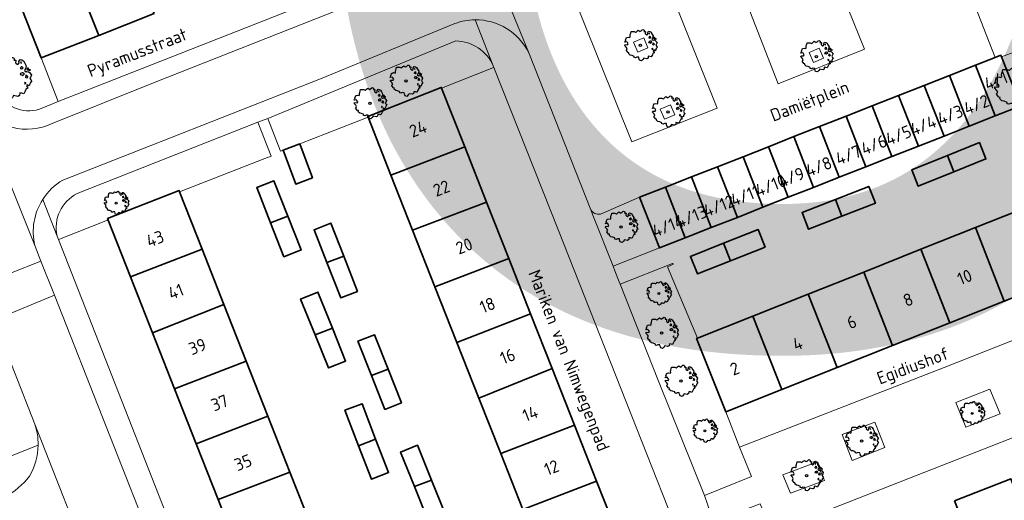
# Model space of a CAD drawing. Header units: metres. Extents: x 152391 to 157968, y 462336 to 467280.
# Tile 124 of 256: x 154419 to 154526, y 464423 to 464475. Entities that reach past the tile are written whole.
import ezdxf
from ezdxf.enums import TextEntityAlignment as Align

# ---------------------------------------------------------------- set-up
doc = ezdxf.new("R2010")
doc.units = ezdxf.units.M
doc.header["$LTSCALE"] = 0.75
doc.layers.get('0').update_dxf_attribs({"lineweight": 25})
for name, color, linetype, lineweight in [('B-GV-GR-BOOM-S', 252, 'Continuous', 25), ('B-WE-GR-BEPLANTING_CULTUUR_HEESTERS-GV', 251, 'Continuous', 18), ('B-WE-GR-GROENVOORZIENING-GV', 251, 'Continuous', 18), ('B-WE-OG-BEBOUWING-GV', 6, 'Continuous', 35), ('B-WE-OG-BEBOUWING-T18', 1, 'Continuous', 18), ('B-WE-OG-TERREIN_CULTUURSCHEIDING-GV', 251, 'Continuous', 18), ('B-WE-OG-TOPOGRAFIE-T18', 1, 'Continuous', 18), ('B-WE-VH-VERHARDING_ASFALT-GV', 251, 'Continuous', 18), ('B-WE-VH-VERHARDING_BETONSTRAATSTEEN-GV', 251, 'Continuous', 18), ('B-WE-VH-VERHARDING_TEGEL-GV', 251, 'Continuous', 18)]:
    doc.layers.add(name, color=color, linetype=linetype, lineweight=lineweight)
doc.layers.add('X-XX-AL-TEKENBLAD_HULPLIJN-G', color=7, linetype='Continuous', lineweight=18, plot=False)
doc.styles.add('ARIAL', font='arialbd.ttf')
doc.styles.add('NLCS-ISO-M750-T18', font='NLCS-ISO.ttf', dxfattribs={"height": 1.35})

# ---------------------------------------------------------------- blocks, each defined once
blk = doc.blocks.new('SGR-BOOM_21_30')
at = {"linetype": 'Continuous'}
for p, q in [((-1.13, 1.09), (-1.11, 1.19)), ((-1.12, 0.92), (-1.13, 1.09)), ((-1.11, 1.19), (-1.05, 1.33)), ((-1.05, 1.33), (-1.02, 1.5)), ((-1.02, 1.5), (-0.67, 1.5)), ((-0.67, 1.5), (-0.52, 1.43)), ((-0.52, 1.43), (-0.47, 1.45)), ((-0.47, 1.45), (-0.37, 1.55)), ((-0.37, 1.55), (-0.23, 1.65)), ((-0.23, 1.65), (-0.13, 1.58)), ((-0.13, 1.58), (-0.06, 1.52)), ((-0.06, 1.52), (0.07, 1.58)), ((0.07, 1.58), (0.2, 1.71)), ((0.2, 1.71), (0.26, 1.73)), ((0.26, 1.73), (0.33, 1.7)), ((0.33, 1.7), (0.39, 1.65)), ((0.4, 1.53), (0.38, 1.5)), ((0.38, 1.5), (0.53, 1.52)), ((0.39, 1.65), (0.4, 1.53)), ((0.54, 1.48), (0.51, 1.29)), ((0.51, 1.29), (0.57, 1.24)), ((0.53, 1.52), (0.54, 1.48)), ((0.57, 1.24), (0.69, 1.15)), ((0.69, 1.15), (0.75, 1.2)), ((0.75, 1.2), (0.8, 1.29)), ((0.79, 1.4), (0.89, 1.56)), ((0.8, 1.29), (0.79, 1.4)), ((0.89, 1.56), (1.02, 1.53)), ((0.97, 1.37), (0.93, 1.33)), ((0.93, 1.33), (0.95, 1.25)), ((0.95, 1.25), (0.96, 1.24)), ((0.96, 1.27), (0.97, 1.37)), ((1.02, 1.53), (1.16, 1.45)), ((1.16, 1.45), (1.25, 1.27)), ((1.25, 1.27), (1.38, 1.06)), ((-1.7, 0.37), (-1.66, 0.48)), ((-1.49, 0.41), (-1.7, 0.37)), ((-1.68, -0.03), (-1.67, 0.09)), ((-1.67, 0.09), (-1.39, 0.07)), ((-1.66, 0.48), (-1.6, 0.53)), ((-1.63, 0.58), (-1.53, 0.87)), ((-1.6, 0.53), (-1.63, 0.58)), ((-1.53, 0.87), (-1.46, 0.86)), ((-1.42, 0.33), (-1.49, 0.41)), ((-1.46, 0.86), (-1.34, 0.91)), ((-1.33, 0.18), (-1.42, 0.33)), ((-1.39, 0.07), (-1.33, 0.18)), ((-1.34, 0.91), (-1.18, 0.86)), ((-1.18, 0.86), (-1.12, 0.92)), ((0.94, 0.91), (0.89, 0.87)), ((0.89, 0.87), (0.93, 0.83)), ((0.93, 0.41), (0.89, 0.33)), ((0.89, 0.33), (1.03, 0.32)), ((0.93, 0.83), (0.98, 0.84)), ((1.05, 0.46), (0.93, 0.41)), ((0.97, 0.97), (0.94, 0.91)), ((1.03, 0.97), (0.97, 0.97)), ((0.98, 0.84), (1.03, 0.78)), ((1.08, 0.94), (1.03, 0.97)), ((1.03, 0.78), (1.08, 0.84)), ((1.03, 0.32), (1.11, 0.25)), ((1.11, 0.46), (1.05, 0.46)), ((1.12, 0.87), (1.08, 0.94)), ((1.08, 0.84), (1.12, 0.87)), ((1.22, 0.4), (1.11, 0.46)), ((1.11, 0.25), (1.2, 0.37)), ((1.2, 0.37), (1.24, 0.41)), ((1.32, 0.79), (1.23, 0.69)), ((1.23, 0.69), (1.27, 0.63)), ((1.27, 0.63), (1.38, 0.56)), ((1.34, 0.18), (1.31, 0.1)), ((1.43, 0.05), (1.31, 0.1)), ((1.38, 1.06), (1.32, 0.79)), ((1.36, 0.3), (1.34, 0.23)), ((1.34, 0.23), (1.34, 0.18)), ((1.43, 0.23), (1.36, 0.3)), ((1.38, 0.56), (1.44, 0.6)), ((1.47, 0.2), (1.43, 0.23)), ((1.43, 0.05), (1.51, 0.14)), ((1.47, 0.86), (1.44, 0.81)), ((1.44, 0.81), (1.46, 0.74)), ((1.44, 0.6), (1.57, 0.56)), ((1.46, 0.74), (1.53, 0.69)), ((1.54, 0.86), (1.47, 0.86)), ((1.51, 0.14), (1.47, 0.2)), ((1.53, 0.73), (1.64, 0.68)), ((1.53, 0.69), (1.54, 0.73)), ((1.62, 0.76), (1.54, 0.86)), ((1.57, 0.56), (1.64, 0.51)), ((1.73, 0.71), (1.62, 0.76)), ((1.64, 0.68), (1.73, 0.71)), ((1.64, 0.51), (1.81, 0.32)), ((1.72, 0.1), (1.67, 0.04)), ((1.67, 0.04), (1.76, -0.09)), ((1.81, 0.32), (1.72, 0.1)), ((-1.54, -0.18), (-1.68, -0.03)), ((-1.55, -0.51), (-1.49, -0.42)), ((-1.35, -0.75), (-1.55, -0.51)), ((-1.44, -0.32), (-1.54, -0.18)), ((-1.49, -0.42), (-1.44, -0.32)), ((-1.25, -0.78), (-1.35, -0.75)), ((-1.27, -0.9), (-1.25, -0.78)), ((-1.11, -1.05), (-1.27, -0.9)), ((-0.91, -1.08), (-1.11, -1.05)), ((1.29, -1.01), (1.18, -1.24)), ((1.29, -0.29), (1.24, -0.36)), ((1.24, -0.36), (1.25, -0.42)), ((1.26, -0.42), (1.33, -0.41)), ((1.33, -0.34), (1.29, -0.29)), ((1.36, -0.88), (1.29, -1.01)), ((1.33, -0.41), (1.33, -0.34)), ((1.37, -0.83), (1.36, -0.88)), ((1.48, -0.8), (1.37, -0.83)), ((1.46, -0.47), (1.39, -0.59)), ((1.39, -0.59), (1.43, -0.64)), ((1.43, -0.64), (1.5, -0.7)), ((1.58, -0.59), (1.46, -0.47)), ((1.5, -0.7), (1.48, -0.8)), ((1.66, -0.52), (1.58, -0.59)), ((1.68, -0.42), (1.66, -0.52)), ((1.72, -0.31), (1.68, -0.42)), ((1.84, -0.18), (1.72, -0.31)), ((1.76, -0.09), (1.84, -0.18)), ((-0.67, -1.18), (-0.91, -1.08)), ((-0.68, -1.29), (-0.67, -1.18)), ((-0.55, -1.33), (-0.68, -1.29)), ((-0.4, -1.26), (-0.55, -1.33)), ((-0.19, -1.28), (-0.4, -1.26)), ((-0.16, -1.43), (-0.19, -1.28)), ((-0.13, -1.49), (-0.16, -1.43)), ((-0.1, -1.61), (-0.13, -1.49)), ((0.11, -1.67), (-0.1, -1.61)), ((0.25, -1.52), (0.11, -1.67)), ((0.36, -1.38), (0.25, -1.52)), ((0.68, -1.44), (0.36, -1.38)), ((0.83, -1.36), (0.68, -1.44)), ((0.84, -1.16), (0.83, -1.36)), ((1.03, -1.18), (0.84, -1.16)), ((1.18, -1.24), (1.03, -1.18))]:
    blk.add_line(p, q, dxfattribs=at)
blk.add_circle((0, 0), 0.126, dxfattribs=at)
blk = doc.blocks.new('SGR-BOOM_31_50')
at = {"linetype": 'Continuous'}
for p, q in [((-0.49, 2.06), (-0.3, 2.2)), ((-0.3, 2.2), (-0.18, 2.11)), ((0.09, 2.11), (0.27, 2.28)), ((0.27, 2.28), (0.35, 2.31)), ((0.35, 2.31), (0.44, 2.26)), ((0.44, 2.26), (0.52, 2.2)), ((0.52, 2.2), (0.54, 2.04)), ((-2.18, 0.77), (-2.04, 1.17)), ((-2.04, 1.17), (-1.94, 1.14)), ((-1.94, 1.14), (-1.79, 1.21)), ((-1.79, 1.21), (-1.57, 1.14)), ((-1.57, 1.14), (-1.49, 1.23)), ((-1.51, 1.45), (-1.48, 1.58)), ((-1.49, 1.23), (-1.51, 1.45)), ((-1.48, 1.58), (-1.4, 1.78)), ((-1.4, 1.78), (-1.36, 2)), ((-1.36, 2), (-0.89, 2)), ((-0.89, 2), (-0.69, 1.91)), ((-0.69, 1.91), (-0.63, 1.93)), ((-0.63, 1.93), (-0.49, 2.06)), ((-0.18, 2.11), (-0.08, 2.02)), ((-0.08, 2.02), (0.09, 2.11)), ((0.54, 2.04), (0.51, 2)), ((0.51, 2), (0.71, 2.02)), ((0.72, 1.98), (0.68, 1.71)), ((0.68, 1.71), (0.75, 1.65)), ((0.71, 2.02), (0.72, 1.98)), ((0.75, 1.65), (0.92, 1.54)), ((0.92, 1.54), (1, 1.6)), ((1, 1.6), (1.06, 1.71)), ((1.05, 1.87), (1.19, 2.09)), ((1.06, 1.71), (1.05, 1.87)), ((1.19, 2.09), (1.36, 2.04)), ((1.25, 1.21), (1.19, 1.17)), ((1.19, 1.17), (1.23, 1.1)), ((1.3, 1.82), (1.23, 1.78)), ((1.23, 1.78), (1.27, 1.67)), ((1.23, 1.1), (1.31, 1.12)), ((1.3, 1.3), (1.25, 1.21)), ((1.27, 1.67), (1.28, 1.65)), ((1.28, 1.69), (1.3, 1.82)), ((1.37, 1.3), (1.3, 1.3)), ((1.31, 1.12), (1.37, 1.03)), ((1.36, 2.04), (1.54, 1.93)), ((1.44, 1.25), (1.37, 1.3)), ((1.37, 1.03), (1.44, 1.12)), ((1.5, 1.17), (1.44, 1.25)), ((1.44, 1.12), (1.5, 1.17)), ((1.54, 1.93), (1.67, 1.69)), ((1.67, 1.69), (1.84, 1.41)), ((1.84, 1.41), (1.76, 1.06)), ((1.96, 1.14), (1.92, 1.08)), ((1.92, 1.08), (1.95, 0.99)), ((2.06, 1.14), (1.96, 1.14)), ((2.16, 1.01), (2.06, 1.14)), ((-2.27, 0.49), (-2.21, 0.64)), ((-1.99, 0.55), (-2.27, 0.49)), ((-2.24, -0.04), (-2.22, 0.11)), ((-2.22, 0.11), (-1.85, 0.09)), ((-2.21, 0.64), (-2.13, 0.71)), ((-2.13, 0.71), (-2.18, 0.77)), ((-1.9, 0.44), (-1.99, 0.55)), ((-1.77, 0.25), (-1.9, 0.44)), ((-1.85, 0.09), (-1.77, 0.25)), ((1.23, 0.55), (1.19, 0.44)), ((1.19, 0.44), (1.37, 0.42)), ((1.4, 0.62), (1.23, 0.55)), ((1.37, 0.42), (1.48, 0.33)), ((1.48, 0.62), (1.4, 0.62)), ((1.62, 0.53), (1.48, 0.62)), ((1.48, 0.33), (1.61, 0.49)), ((1.61, 0.49), (1.65, 0.55)), ((1.76, 1.06), (1.64, 0.93)), ((1.64, 0.93), (1.7, 0.84)), ((1.7, 0.84), (1.84, 0.75)), ((1.79, 0.25), (1.75, 0.14)), ((1.91, 0.07), (1.75, 0.14)), ((1.81, 0.4), (1.79, 0.31)), ((1.79, 0.31), (1.79, 0.25)), ((1.9, 0.31), (1.81, 0.4)), ((1.84, 0.75), (1.92, 0.79)), ((1.96, 0.27), (1.9, 0.31)), ((1.91, 0.07), (2.01, 0.18)), ((1.92, 0.79), (2.09, 0.75)), ((1.95, 0.99), (2.04, 0.93)), ((2.01, 0.18), (1.96, 0.27)), ((2.04, 0.97), (2.18, 0.9)), ((2.04, 0.93), (2.06, 0.97)), ((2.09, 0.75), (2.18, 0.68)), ((2.3, 0.95), (2.16, 1.01)), ((2.18, 0.9), (2.3, 0.95)), ((2.18, 0.68), (2.41, 0.42)), ((2.29, 0.14), (2.23, 0.05)), ((2.23, 0.05), (2.35, -0.13)), ((2.41, 0.42), (2.29, 0.14)), ((-2.05, -0.24), (-2.24, -0.04)), ((-2.07, -0.67), (-1.99, -0.56)), ((-1.8, -1), (-2.07, -0.67)), ((-1.91, -0.43), (-2.05, -0.24)), ((-1.99, -0.56), (-1.91, -0.43)), ((-1.67, -1.05), (-1.8, -1)), ((-1.7, -1.2), (-1.67, -1.05)), ((1.72, -0.39), (1.65, -0.48)), ((1.65, -0.48), (1.67, -0.56)), ((1.68, -0.56), (1.78, -0.54)), ((1.78, -0.45), (1.72, -0.39)), ((1.78, -0.54), (1.78, -0.45)), ((1.98, -1.07), (1.82, -1.11)), ((1.95, -0.63), (1.85, -0.78)), ((1.85, -0.78), (1.9, -0.85)), ((1.9, -0.85), (1.99, -0.94)), ((2.1, -0.78), (1.95, -0.63)), ((1.99, -0.94), (1.98, -1.07)), ((2.21, -0.7), (2.1, -0.78)), ((2.24, -0.56), (2.21, -0.7)), ((2.29, -0.41), (2.24, -0.56)), ((2.46, -0.24), (2.29, -0.41)), ((2.35, -0.13), (2.46, -0.24)), ((-1.48, -1.4), (-1.7, -1.2)), ((-1.22, -1.44), (-1.48, -1.4)), ((-0.89, -1.57), (-1.22, -1.44)), ((-0.91, -1.72), (-0.89, -1.57)), ((-0.73, -1.77), (-0.91, -1.72)), ((-0.53, -1.68), (-0.73, -1.77)), ((-0.25, -1.7), (-0.53, -1.68)), ((-0.21, -1.9), (-0.25, -1.7)), ((-0.18, -1.99), (-0.21, -1.9)), ((-0.13, -2.14), (-0.18, -1.99)), ((0.34, -2.03), (0.15, -2.23)), ((0.47, -1.83), (0.34, -2.03)), ((0.91, -1.92), (0.47, -1.83)), ((1.11, -1.81), (0.91, -1.92)), ((1.13, -1.55), (1.11, -1.81)), ((1.37, -1.57), (1.13, -1.55)), ((1.58, -1.66), (1.37, -1.57)), ((1.72, -1.35), (1.58, -1.66)), ((1.81, -1.18), (1.72, -1.35)), ((1.82, -1.11), (1.81, -1.18)), ((0.15, -2.23), (-0.13, -2.14))]:
    blk.add_line(p, q, dxfattribs=at)
blk.add_circle((0, 0), 0.169, dxfattribs=at)
blk = doc.blocks.new('SGR-BOOM_0_20')
at = {"linetype": 'Continuous'}
for p, q in [((-0.79, 1), (-0.76, 1.12)), ((-0.76, 1.12), (-0.5, 1.12)), ((-0.5, 1.12), (-0.39, 1.07)), ((-0.39, 1.07), (-0.35, 1.09)), ((-0.35, 1.09), (-0.27, 1.16)), ((-0.27, 1.16), (-0.17, 1.24)), ((-0.17, 1.24), (-0.1, 1.19)), ((-0.1, 1.19), (-0.05, 1.14)), ((-0.05, 1.14), (0.05, 1.19)), ((0.05, 1.19), (0.15, 1.28)), ((0.15, 1.28), (0.2, 1.3)), ((0.2, 1.3), (0.25, 1.27)), ((0.25, 1.27), (0.29, 1.24)), ((0.3, 1.15), (0.28, 1.12)), ((0.28, 1.12), (0.4, 1.14)), ((0.29, 1.24), (0.3, 1.15)), ((0.41, 1.11), (0.38, 0.96)), ((0.4, 1.14), (0.41, 1.11)), ((0.59, 1.05), (0.67, 1.17)), ((0.67, 1.17), (0.76, 1.15)), ((0.76, 1.15), (0.87, 1.09)), ((0.87, 1.09), (0.94, 0.95)), ((-1.28, 0.27), (-1.24, 0.36)), ((-1.12, 0.31), (-1.28, 0.27)), ((-1.26, -0.02), (-1.25, 0.06)), ((-1.25, 0.06), (-1.04, 0.05)), ((-1.24, 0.36), (-1.2, 0.4)), ((-1.22, 0.43), (-1.15, 0.66)), ((-1.2, 0.4), (-1.22, 0.43)), ((-1.15, 0.66), (-1.09, 0.64)), ((-1.07, 0.25), (-1.12, 0.31)), ((-1.09, 0.64), (-1.01, 0.68)), ((-1, 0.14), (-1.07, 0.25)), ((-1.04, 0.05), (-1, 0.14)), ((-1.01, 0.68), (-0.88, 0.64)), ((-0.88, 0.64), (-0.84, 0.69)), ((-0.85, 0.82), (-0.83, 0.89)), ((-0.84, 0.69), (-0.85, 0.82)), ((-0.83, 0.89), (-0.79, 1)), ((0.38, 0.96), (0.42, 0.93)), ((0.42, 0.93), (0.52, 0.87)), ((0.52, 0.87), (0.56, 0.9)), ((0.56, 0.9), (0.6, 0.96)), ((0.6, 0.96), (0.59, 1.05)), ((0.7, 0.68), (0.67, 0.66)), ((0.67, 0.66), (0.69, 0.62)), ((0.69, 0.31), (0.67, 0.25)), ((0.67, 0.25), (0.77, 0.24)), ((0.73, 1.03), (0.69, 1)), ((0.69, 1), (0.71, 0.94)), ((0.69, 0.62), (0.74, 0.63)), ((0.79, 0.35), (0.69, 0.31)), ((0.73, 0.73), (0.7, 0.68)), ((0.71, 0.94), (0.72, 0.93)), ((0.72, 0.95), (0.73, 1.03)), ((0.77, 0.73), (0.73, 0.73)), ((0.74, 0.63), (0.77, 0.58)), ((0.81, 0.71), (0.77, 0.73)), ((0.77, 0.58), (0.81, 0.63)), ((0.77, 0.24), (0.83, 0.19)), ((0.83, 0.35), (0.79, 0.35)), ((0.84, 0.66), (0.81, 0.71)), ((0.81, 0.63), (0.84, 0.66)), ((0.91, 0.3), (0.83, 0.35)), ((0.83, 0.19), (0.9, 0.27)), ((0.9, 0.27), (0.93, 0.31)), ((0.99, 0.59), (0.92, 0.52)), ((0.92, 0.52), (0.96, 0.47)), ((0.94, 0.95), (1.03, 0.79)), ((0.96, 0.47), (1.03, 0.42)), ((1.01, 0.14), (0.98, 0.08)), ((1.08, 0.04), (0.98, 0.08)), ((1.03, 0.79), (0.99, 0.59)), ((1.02, 0.22), (1.01, 0.18)), ((1.01, 0.18), (1.01, 0.14)), ((1.07, 0.18), (1.02, 0.22)), ((1.03, 0.42), (1.08, 0.45)), ((1.1, 0.15), (1.07, 0.18)), ((1.1, 0.64), (1.08, 0.61)), ((1.08, 0.61), (1.1, 0.56)), ((1.08, 0.45), (1.17, 0.42)), ((1.08, 0.04), (1.13, 0.1)), ((1.16, 0.64), (1.1, 0.64)), ((1.1, 0.56), (1.15, 0.52)), ((1.13, 0.1), (1.1, 0.15)), ((1.15, 0.55), (1.23, 0.51)), ((1.15, 0.52), (1.16, 0.55)), ((1.22, 0.57), (1.16, 0.64)), ((1.17, 0.42), (1.23, 0.39)), ((1.3, 0.53), (1.22, 0.57)), ((1.23, 0.51), (1.3, 0.53)), ((1.23, 0.39), (1.36, 0.24)), ((1.29, 0.08), (1.25, 0.03)), ((1.25, 0.03), (1.32, -0.07)), ((1.36, 0.24), (1.29, 0.08)), ((-1.15, -0.13), (-1.26, -0.02)), ((-1.16, -0.38), (-1.12, -0.32)), ((-1.02, -0.56), (-1.16, -0.38)), ((-1.08, -0.24), (-1.15, -0.13)), ((-1.12, -0.32), (-1.08, -0.24)), ((-0.94, -0.59), (-1.02, -0.56)), ((-0.95, -0.67), (-0.94, -0.59)), ((-0.83, -0.79), (-0.95, -0.67)), ((-0.68, -0.81), (-0.83, -0.79)), ((-0.5, -0.88), (-0.68, -0.81)), ((-0.51, -0.97), (-0.5, -0.88)), ((-0.41, -0.99), (-0.51, -0.97)), ((-0.3, -0.95), (-0.41, -0.99)), ((-0.14, -0.96), (-0.3, -0.95)), ((-0.12, -1.07), (-0.14, -0.96)), ((0.27, -1.03), (0.19, -1.14)), ((0.51, -1.08), (0.27, -1.03)), ((0.62, -1.02), (0.51, -1.08)), ((0.63, -0.87), (0.62, -1.02)), ((0.77, -0.88), (0.63, -0.87)), ((0.89, -0.93), (0.77, -0.88)), ((0.96, -0.76), (0.89, -0.93)), ((0.96, -0.22), (0.93, -0.27)), ((0.93, -0.27), (0.94, -0.32)), ((0.95, -0.32), (1, -0.3)), ((1, -0.26), (0.96, -0.22)), ((1.02, -0.66), (0.96, -0.76)), ((1, -0.3), (1, -0.26)), ((1.03, -0.63), (1.02, -0.66)), ((1.11, -0.6), (1.03, -0.63)), ((1.1, -0.35), (1.04, -0.44)), ((1.04, -0.44), (1.07, -0.48)), ((1.07, -0.48), (1.12, -0.53)), ((1.18, -0.44), (1.1, -0.35)), ((1.12, -0.53), (1.11, -0.6)), ((1.24, -0.39), (1.18, -0.44)), ((1.26, -0.32), (1.24, -0.39)), ((1.29, -0.23), (1.26, -0.32)), ((1.38, -0.13), (1.29, -0.23)), ((1.32, -0.07), (1.38, -0.13)), ((-0.1, -1.12), (-0.12, -1.07)), ((-0.07, -1.2), (-0.1, -1.12)), ((0.08, -1.25), (-0.07, -1.2)), ((0.19, -1.14), (0.08, -1.25))]:
    blk.add_line(p, q, dxfattribs=at)
blk.add_circle((0, 0), 0.0948, dxfattribs=at)

msp = doc.modelspace()

# ---------------------------------------------------------------- linework, layer by layer
at = {"layer": 'B-WE-GR-BEPLANTING_CULTUUR_HEESTERS-GV'}
for points in [[(154421.06, 464465.58), (154423.11, 464466.44), (154421.26, 464471.16), (154418.08, 464479.25), (154415.51, 464485.75), (154410.02, 464483.66), (154416.36, 464467.94)], [(154466.28, 464473), (154445.85, 464464.58), (154447.24, 464461.05), (154447.51, 464461.16), (154449.32, 464461.83), (154456.74, 464464.72), (154456.7, 464464.81), (154464.68, 464467.96), (154464.72, 464467.86)], [(154464.72, 464467.86), (154470.28, 464470.06), (154470.4, 464470.11), (154470.32, 464470.31)], [(154446.21, 464460.49), (154444.76, 464464.17), (154425.15, 464456.43)], [(154422.99, 464451.82), (154423.14, 464451.46), (154423.26, 464451.51), (154428.44, 464453.54), (154428.53, 464453.57), (154428.46, 464453.73), (154436.23, 464456.78), (154436.28, 464456.64), (154445.55, 464460.23), (154446.21, 464460.49)], [(154480.91, 464454.68), (154481.21, 464453.92), (154483.33, 464448.55), (154488.37, 464450.54), (154486.21, 464456.03)], [(154486.21, 464456.03), (154481.95, 464454.22)]]:
    msp.add_lwpolyline(points, dxfattribs=at)
for points in [[(154470.32, 464470.31, 0.28798), (154466.28, 464473)], [(154416.48, 464467.64, 0.378158), (154421.06, 464465.58)], [(154425.15, 464456.43, 0.344566), (154422.99, 464451.82)], [(154481.95, 464454.22, -0.318343), (154480.91, 464454.68)]]:
    msp.add_lwpolyline(points, format="xyb", dxfattribs=at)
for points in [[(154529.14, 464466.58), (154527.03, 464471.85), (154525.48, 464471.26), (154527.57, 464465.95)], [(154495.56, 464432.76), (154492.39, 464440.71), (154492.49, 464440.75), (154489.25, 464448.49), (154489.9, 464448.77), (154489.78, 464448.85), (154484.1, 464446.61), (154488.25, 464436.1), (154493.24, 464423.68), (154498.34, 464425.75), (154497.05, 464428.92)], [(154524.21, 464435.23), (154520.52, 464433.76), (154521.6, 464431.09), (154525.35, 464432.55)], [(154508.21, 464430.31), (154509.29, 464427.48), (154512.83, 464428.89), (154511.75, 464431.63)], [(154506.29, 464425.33), (154505.42, 464427.3), (154501.76, 464425.92), (154502.57, 464423.93)]]:
    msp.add_lwpolyline(points, close=True, dxfattribs=at)
at = {"layer": 'B-WE-GR-GROENVOORZIENING-GV'}
for points in [[(154486.01, 464471.76), (154487.11, 464472.23), (154486.65, 464473.33), (154485.54, 464472.87)], [(154505.07, 464470.64), (154506.17, 464471.11), (154505.7, 464472.22), (154504.6, 464471.75)], [(154489.56, 464466.07), (154488.45, 464465.6), (154488.92, 464464.49), (154490.03, 464464.96)]]:
    msp.add_lwpolyline(points, close=True, dxfattribs=at)
at = {"layer": 'B-WE-OG-BEBOUWING-GV'}
for points in [[(154433.52, 464475.97), (154430.39, 464484.08), (154424.31, 464481.69), (154427.5, 464473.6)], [(154427.5, 464473.6), (154424.31, 464481.69), (154418.08, 464479.25), (154421.26, 464471.16)], [(154527.57, 464465.95), (154525.48, 464471.26), (154525.41, 464471.44), (154524.8, 464471.2), (154522.66, 464470.36), (154524.81, 464464.86)], [(154522.66, 464470.36), (154519.83, 464469.24), (154521.97, 464463.75), (154524.81, 464464.86)], [(154517.11, 464468.17), (154519.25, 464462.68), (154521.97, 464463.75), (154519.83, 464469.24)], [(154459.21, 464458.45), (154467.23, 464461.52), (154464.72, 464467.86), (154464.68, 464467.96), (154456.7, 464464.81), (154456.74, 464464.72)], [(154514.32, 464467.08), (154516.46, 464461.58), (154519.25, 464462.68), (154517.11, 464468.17)], [(154516.46, 464461.58), (154514.32, 464467.08), (154511.44, 464465.95), (154513.58, 464460.45)], [(154511.44, 464465.95), (154508.63, 464464.84), (154510.77, 464459.34), (154513.58, 464460.45)], [(154505.74, 464463.7), (154507.88, 464458.21), (154510.77, 464459.34), (154508.63, 464464.84)], [(154507.88, 464458.21), (154505.74, 464463.7), (154502.95, 464462.61), (154505.09, 464457.11)], [(154505.09, 464457.11), (154502.95, 464462.61), (154500.19, 464461.52), (154502.33, 464456.03)], [(154519.62, 464460.57), (154520.31, 464458.79), (154523.8, 464460.2), (154523.09, 464461.97)], [(154449.32, 464461.83), (154447.51, 464461.16), (154448.89, 464457.47), (154450.7, 464458.15)], [(154461.57, 464452.48), (154469.59, 464455.52), (154467.23, 464461.52), (154459.21, 464458.45)], [(154499.58, 464454.95), (154502.33, 464456.03), (154500.19, 464461.52), (154497.44, 464460.44)], [(154497.44, 464460.44), (154494.67, 464459.35), (154496.82, 464453.86), (154499.58, 464454.95)], [(154520.31, 464458.79), (154519.62, 464460.57), (154515.74, 464459.01), (154516.45, 464457.24)], [(154493.99, 464452.75), (154496.82, 464453.86), (154494.67, 464459.35), (154491.85, 464458.24)], [(154446.16, 464453.27), (154448.02, 464453.98), (154446.51, 464457.82), (154444.65, 464457.08)], [(154489.02, 464457.13), (154491.17, 464451.64), (154493.99, 464452.75), (154491.85, 464458.24)], [(154430.95, 464447.42), (154438.73, 464450.41), (154436.28, 464456.64), (154436.23, 464456.78), (154428.46, 464453.73), (154428.53, 464453.57)], [(154491.17, 464451.64), (154489.02, 464457.13), (154486.21, 464456.03), (154488.37, 464450.54)], [(154507.46, 464455.8), (154508.17, 464453.97), (154511.8, 464455.39), (154511.08, 464457.22)], [(154469.59, 464455.52), (154461.57, 464452.48), (154463.99, 464446.33), (154472, 464449.41)], [(154508.17, 464453.97), (154507.46, 464455.8), (154503.84, 464454.39), (154504.55, 464452.56)], [(154522.66, 464452.76), (154525.77, 464444.78), (154532.04, 464447.27), (154528.87, 464455.23)], [(154446.16, 464453.27), (154447.61, 464449.58), (154449.48, 464450.32), (154448.02, 464453.98)], [(154454.09, 464449.64), (154452.68, 464453.23), (154450.87, 464452.52), (154452.27, 464448.95)], [(154496.08, 464449.16), (154499.83, 464450.64), (154499.08, 464452.53), (154495.33, 464451.05)], [(154525.77, 464444.78), (154522.66, 464452.76), (154516.72, 464450.4), (154519.88, 464442.43)], [(154438.73, 464450.41), (154430.95, 464447.42), (154433.33, 464441.35), (154441.1, 464444.39)], [(154496.08, 464449.16), (154495.33, 464451.05), (154491.73, 464449.62), (154492.48, 464447.73)], [(154519.88, 464442.43), (154516.72, 464450.4), (154510.53, 464447.93), (154513.64, 464439.95)], [(154454.09, 464449.64), (154452.27, 464448.95), (154453.77, 464445.12), (154455.58, 464445.83)], [(154466.37, 464440.29), (154474.38, 464443.39), (154472, 464449.41), (154463.99, 464446.33)], [(154510.53, 464447.93), (154504.52, 464445.54), (154507.64, 464437.56), (154513.64, 464439.95)], [(154450.98, 464441.12), (154452.86, 464441.84), (154451.29, 464445.76), (154449.42, 464445)], [(154507.64, 464437.56), (154504.52, 464445.54), (154498.48, 464443.13), (154501.64, 464435.17)], [(154433.33, 464441.35), (154435.72, 464435.27), (154443.51, 464438.26), (154441.1, 464444.39)], [(154474.38, 464443.39), (154466.37, 464440.29), (154468.76, 464434.26), (154476.71, 464437.46)], [(154492.49, 464440.75), (154492.39, 464440.71), (154495.56, 464432.76), (154501.64, 464435.17), (154498.48, 464443.13)], [(154450.98, 464441.12), (154452.43, 464437.52), (154454.3, 464438.27), (154452.86, 464441.84)], [(154457.1, 464436.71), (154458.91, 464437.41), (154457.43, 464441.13), (154455.63, 464440.42)], [(154438.08, 464429.29), (154445.86, 464432.3), (154443.51, 464438.26), (154435.72, 464435.27)], [(154458.91, 464437.41), (154457.1, 464436.71), (154458.56, 464433.02), (154460.36, 464433.74)], [(154479.14, 464431.33), (154476.71, 464437.46), (154468.76, 464434.26), (154471.13, 464428.25)], [(154455.71, 464429.08), (154457.56, 464429.79), (154456.08, 464433.65), (154454.22, 464432.93)], [(154445.86, 464432.3), (154438.08, 464429.29), (154440.46, 464423.24), (154448.25, 464426.22)], [(154473.52, 464422.17), (154481.53, 464425.25), (154479.14, 464431.33), (154471.13, 464428.25)], [(154457.56, 464429.79), (154455.71, 464429.08), (154457.11, 464425.46), (154458.96, 464426.17)], [(154461.78, 464424.65), (154463.64, 464425.37), (154462.12, 464429.14), (154460.27, 464428.4)], [(154448.25, 464426.22), (154440.46, 464423.24), (154442.86, 464417.14), (154450.66, 464420.1)], [(154461.78, 464424.65), (154463.27, 464420.95), (154465.11, 464421.69), (154463.64, 464425.37)], [(154475.86, 464416.25), (154483.87, 464419.32), (154481.53, 464425.25), (154473.52, 464422.17)], [(154520.4, 464423.1), (154523.47, 464415.29), (154529.56, 464417.67), (154526.5, 464425.49)]]:
    msp.add_lwpolyline(points, close=True, dxfattribs=at)
at = {"layer": 'B-WE-OG-TERREIN_CULTUURSCHEIDING-GV'}
for points in [[(154403.88, 464471.95), (154399.64, 464470.28), (154416.46, 464427.39), (154420.93, 464429.15)], [(154420.57, 464431.44), (154416.11, 464442.72), (154414.61, 464446.51), (154405.48, 464469.59)]]:
    msp.add_lwpolyline(points, dxfattribs=at)
msp.add_lwpolyline([(154420.93, 464429.15, 0.086229), (154420.57, 464431.44)], format="xyb", dxfattribs=at)
at = {"layer": 'B-WE-VH-VERHARDING_ASFALT-GV'}
for points in [[(154383.43, 464525.04), (154389.14, 464510.98), (154393.36, 464500), (154394.31, 464497.53), (154398.72, 464486.77), (154405.48, 464469.59), (154414.61, 464446.51), (154421.24, 464449.1), (154420.57, 464450.8), (154420.56, 464450.81), (154417.39, 464458.77), (154414.2, 464466.74), (154414.05, 464467.07), (154400.75, 464500), (154393.09, 464519.83), (154390.05, 464527.57)], [(154422.69, 464445.41), (154421.24, 464449.1), (154414.61, 464446.51), (154416.11, 464442.72)]]:
    msp.add_lwpolyline(points, close=True, dxfattribs=at)
msp.add_lwpolyline([(154456.36, 464359.94), (154422.69, 464445.41), (154416.11, 464442.72), (154420.57, 464431.44), (154427.05, 464414.93), (154436.42, 464391.46), (154444.36, 464371.25), (154446.21, 464366.54), (154452.06, 464351.21), (154454.39, 464344.38), (154456.02, 464339.59), (154457.09, 464335.82), (154457.96, 464332.7)], dxfattribs=at)
at = {"layer": 'B-WE-VH-VERHARDING_BETONSTRAATSTEEN-GV'}
for points in [[(154501.24, 464468.35), (154510.6, 464472.09), (154503.51, 464489.63), (154494.32, 464486.1)], [(154494.32, 464486.1), (154503.51, 464489.63), (154510.6, 464472.09), (154501.24, 464468.35)], [(154494.63, 464465.69), (154485.35, 464462.05), (154478.35, 464479.53), (154487.62, 464483.26), (154487.62, 464483.26)], [(154487.62, 464483.26), (154487.62, 464483.26), (154478.35, 464479.53), (154485.35, 464462.05), (154494.63, 464465.69)], [(154487.11, 464472.23), (154486.01, 464471.76), (154485.54, 464472.87), (154486.65, 464473.33)], [(154506.17, 464471.11), (154505.07, 464470.64), (154504.6, 464471.75), (154505.7, 464472.22)], [(154488.45, 464465.6), (154489.56, 464466.07), (154490.03, 464464.96), (154488.92, 464464.49)]]:
    msp.add_lwpolyline(points, close=True, dxfattribs=at)
for points in [[(154474.17, 464471.71), (154469.68, 464482.76), (154433.62, 464468.51), (154422.47, 464464.05)], [(154469.68, 464482.76), (154474.17, 464471.71), (154474.18, 464471.69), (154480.91, 464454.68)], [(154481.95, 464454.22), (154486.21, 464456.03), (154489.02, 464457.13), (154491.85, 464458.24), (154494.67, 464459.35), (154497.44, 464460.44), (154500.19, 464461.52), (154502.95, 464462.61), (154505.74, 464463.7), (154508.63, 464464.84), (154511.44, 464465.95), (154514.32, 464467.08), (154517.11, 464468.17), (154519.83, 464469.24), (154522.66, 464470.36), (154524.8, 464471.2), (154522.26, 464477.7)], [(154423.61, 464457.9), (154451.59, 464468.89), (154466.17, 464474.88)], [(154414.2, 464466.74), (154417.39, 464458.77), (154420.56, 464450.81)], [(154427.05, 464414.93), (154420.57, 464431.44)]]:
    msp.add_lwpolyline(points, dxfattribs=at)
for points in [[(154466.17, 464474.88, -0.087721), (154468.35, 464475.28)], [(154468.35, 464475.28, -0.289654), (154474.17, 464471.71)], [(154422.47, 464464.05, -0.181439), (154418.09, 464463.63)], [(154421.43, 464455.8, -0.117756), (154423.61, 464457.9)], [(154420.56, 464450.81, -0.201972), (154421.43, 464455.8)], [(154480.91, 464454.68, 0.318343), (154481.95, 464454.22)], [(154420.57, 464431.44, -0.086229), (154420.93, 464429.15)], [(154420.93, 464429.15, -0.131246), (154419.98, 464425.78)], [(154419.98, 464425.78, -0.121706), (154417.29, 464423.56)]]:
    msp.add_lwpolyline(points, format="xyb", dxfattribs=at)
at = {"layer": 'B-WE-VH-VERHARDING_TEGEL-GV'}
for points in [[(154422.47, 464464.05), (154433.62, 464468.51), (154469.68, 464482.76), (154469.1, 464484.2), (154465.25, 464482.84), (154459.82, 464480.76), (154448.62, 464476.44), (154423.11, 464466.44), (154421.06, 464465.58)], [(154522.26, 464477.7), (154524.8, 464471.2), (154525.41, 464471.44), (154525.48, 464471.26), (154527.03, 464471.85), (154529.14, 464466.58), (154529.37, 464466.02), (154529.81, 464464.91), (154534.01, 464454.42), (154538.87, 464441.79), (154540.1, 464438.83), (154549.12, 464415.78), (154549.55, 464414.71), (154549.65, 464414.46), (154558.12, 464392.96), (154559.73, 464393.62), (154561.24, 464394.24), (154551.6, 464418.42), (154540.55, 464446.43), (154532.66, 464466.19), (154529.7, 464473.94), (154528.28, 464477.54)], [(154466.17, 464474.88), (154451.59, 464468.89), (154423.61, 464457.9)], [(154470.32, 464470.31), (154468.35, 464475.28)], [(154468.35, 464475.28), (154470.32, 464470.31), (154470.4, 464470.11), (154477.4, 464452.42), (154499.45, 464396.7), (154503.19, 464398.23), (154497.86, 464411.83), (154494.22, 464420.87), (154493.24, 464423.68), (154488.25, 464436.1), (154484.1, 464446.61)], [(154425.15, 464456.43), (154444.76, 464464.17), (154445.85, 464464.58), (154466.28, 464473)], [(154420.93, 464429.15), (154416.46, 464427.39), (154399.64, 464470.28), (154403.88, 464471.95)], [(154484.1, 464446.61), (154484, 464446.85), (154483.53, 464448.05), (154483.33, 464448.55), (154481.21, 464453.92), (154480.91, 464454.68), (154474.18, 464471.69), (154474.17, 464471.71)], [(154421.43, 464455.8), (154422.99, 464451.82)], [(154461.48, 464353.68), (154458.86, 464360.42), (154452.56, 464376.65), (154452.08, 464377.86), (154438.33, 464412.73), (154423.14, 464451.46), (154422.99, 464451.82), (154421.43, 464455.8)], [(154420.56, 464450.81), (154420.57, 464450.8), (154421.24, 464449.1), (154422.69, 464445.41), (154456.36, 464359.94)]]:
    msp.add_lwpolyline(points, dxfattribs=at)
for points in [[(154468.35, 464475.28, 0.087721), (154466.17, 464474.88)], [(154474.17, 464471.71, 0.289654), (154468.35, 464475.28)], [(154466.28, 464473, -0.28798), (154470.32, 464470.31)], [(154421.06, 464465.58, -0.378158), (154416.48, 464467.64)], [(154418.09, 464463.63, 0.181439), (154422.47, 464464.05)], [(154423.61, 464457.9, 0.117756), (154421.43, 464455.8)], [(154421.43, 464455.8, 0.201972), (154420.56, 464450.81)], [(154422.99, 464451.82, -0.344566), (154425.15, 464456.43)], [(154419.98, 464425.78, 0.131246), (154420.93, 464429.15)], [(154417.29, 464423.56, 0.121706), (154419.98, 464425.78)]]:
    msp.add_lwpolyline(points, format="xyb", dxfattribs=at)
for points in [[(154538.87, 464441.79), (154534.99, 464440.3), (154533.74, 464443.29), (154519.28, 464437.57), (154497.05, 464428.92), (154498.34, 464425.75), (154493.24, 464423.68), (154494.22, 464420.87), (154499.29, 464422.8), (154500.55, 464419.72), (154537.28, 464434.11), (154537.41, 464434.16), (154536.04, 464437.36), (154540.1, 464438.83)], [(154524.21, 464435.23), (154525.35, 464432.55), (154521.6, 464431.09), (154520.52, 464433.76)], [(154508.21, 464430.31), (154511.75, 464431.63), (154512.83, 464428.89), (154509.29, 464427.48)], [(154506.29, 464425.33), (154502.57, 464423.93), (154501.76, 464425.92), (154505.42, 464427.3)]]:
    msp.add_lwpolyline(points, close=True, dxfattribs=at)

# ---------------------------------------------------------------- block references
at = {"layer": 'B-GV-GR-BOOM-S', "transparency": 33554559}
for name, p in [('SGR-BOOM_21_30', (154486.3, 464472.5)), ('SGR-BOOM_21_30', (154505.4, 464471.3)), ('SGR-BOOM_31_50', (154417.8, 464468.9)), ('SGR-BOOM_21_30', (154460.85, 464468.65)), ('SGR-BOOM_31_50', (154527, 464467.9)), ('SGR-BOOM_21_30', (154456.94, 464466.21)), ('SGR-BOOM_21_30', (154489.3, 464465.3)), ('SGR-BOOM_0_20', (154429.4, 464455.4)), ('SGR-BOOM_21_30', (154484.2, 464452.8)), ('SGR-BOOM_0_20', (154488.3, 464445.6)), ('SGR-BOOM_21_30', (154488.6, 464441.3)), ('SGR-BOOM_21_30', (154490.7, 464436.1)), ('SGR-BOOM_0_20', (154522.31, 464432.59)), ('SGR-BOOM_0_20', (154493.3, 464430.7)), ('SGR-BOOM_21_30', (154510.3, 464429.6)), ('SGR-BOOM_21_30', (154504.33, 464425.85))]:
    msp.add_blockref(name, p, dxfattribs=at)

# ---------------------------------------------------------------- texts
at = {"layer": 'B-WE-OG-BEBOUWING-T18', "style": 'NLCS-ISO-M750-T18'}
for s, rotation, p in [('4/1', 21.5, (154524.88, 464468.7)), ('4/2', 21.5, (154522.76, 464466.1)), ('4/3', 21.5, (154519.92, 464464.98)), ('4/4', 21.5, (154516.98, 464463.83)), ('24', 21.5, (154462.16, 464463.45)), ('4/5', 21.5, (154514.3, 464462.77)), ('4/6', 21.5, (154511.64, 464461.73)), ('4/7', 21.5, (154508.86, 464460.63)), ('4/8', 21.5, (154505.65, 464459.37)), ('4/10', 21.5, (154500.43, 464457.32)), ('4/9', 21.5, (154502.68, 464458.21)), ('22', 21.5, (154464.7, 464457.01)), ('4/11', 21.5, (154497.65, 464456.23)), ('4/12', 21.5, (154494.81, 464455.11)), ('4/13', 21.5, (154491.84, 464453.94)), ('4/14', 21.5, (154489.28, 464452.93)), ('43', 21.5, (154433.62, 464451.54)), ('20', 21.5, (154467.17, 464450.75)), ('10', 21.7, (154521.49, 464447.38)), ('41', 21.5, (154435.88, 464445.81)), ('8', 21.7, (154515.35, 464444.93)), ('18', 21.5, (154469.7, 464444.34)), ('6', 21.7, (154509.23, 464442.5)), ('39', 21.5, (154438.22, 464439.85)), ('4', 21.7, (154503.35, 464440.16)), ('16', 21.5, (154471.89, 464438.79)), ('2', 21.7, (154496.53, 464437.45)), ('37', 21.5, (154440.63, 464433.74)), ('14', 21.5, (154474.34, 464432.57)), ('35', 21.5, (154443.17, 464427.27)), ('12', 21.5, (154476.65, 464426.72))]:
    msp.add_text(s, height=1.35, rotation=rotation, dxfattribs=at).set_placement(p, align=Align.MIDDLE)
at = {"layer": 'B-WE-OG-TOPOGRAFIE-T18', "style": 'NLCS-ISO-M750-T18'}
for s, rotation, p in [('Pyramusstraat', 21.3, (154431.75, 464471.56)), ('Damiëtplein', 21.2, (154504.73, 464466.28)), ('Mariken van Nimwegenpad', 291.5, (154478.37, 464438.27)), ('Egidiushof', 20.5, (154515.94, 464437.58))]:
    msp.add_text(s, height=1.35, rotation=rotation, dxfattribs=at).set_placement(p, align=Align.MIDDLE)
at = {"layer": 'X-XX-AL-TEKENBLAD_HULPLIJN-G', "style": 'ARIAL'}
msp.add_text('C', height=100, dxfattribs=at).set_placement((154447.5, 464440.26))

doc.saveas('drawing.dxf')
